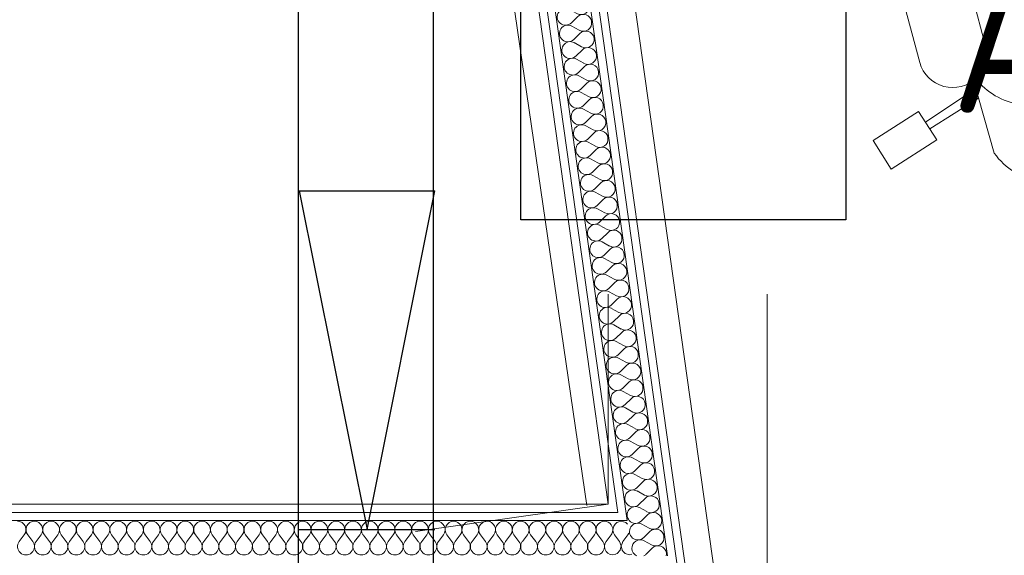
# Model space of a CAD drawing. Header units: millimetres. Extents: x -39149 to 267781, y -2340 to 58540.
# Tile 218 of 244: x 39251 to 40705, y 38952 to 39743. Entities that reach past the tile are written whole.
import ezdxf
from ezdxf.enums import TextEntityAlignment as Align

# ---------------------------------------------------------------- set-up
doc = ezdxf.new("R2010")
doc.units = ezdxf.units.MM
doc.header["$LTSCALE"] = 100
doc.header["$MEASUREMENT"] = 0
doc.linetypes.add('B0701', pattern=[46.823999, 31.199999, -15.624])
doc.linetypes.add('B0704', pattern=[150, 100, -50])
for name, color, linetype in [('000025--bestaand', 9, 'Continuous'), ('22 C Binnenwanden', 7, 'Continuous'), ('22 C Binnenwanden Doorsnede-arcering', 7, 'Continuous'), ('22 C Binnenwanden Laagscheidingslijnen', 7, 'Continuous'), ('82 Interieur', 7, 'Continuous'), ('AL$1A---_ALGEMEEN--bestaand', 9, 'Continuous'), ('EL6131--_KG', 3, 'Continuous'), ('EL6521--bestaand', 7, 'Continuous'), ('T Maatvoering 1_ 50', 7, 'Continuous')]:
    doc.layers.add(name, color=color, linetype=linetype)
doc.styles.add('ISO25', font='ISO', dxfattribs={"height": 225})

# ---------------------------------------------------------------- blocks, each defined once
blk = doc.blocks.new('*X603')
at = {"layer": '22 C Binnenwanden Doorsnede-arcering', "color": 8, "linetype": 'Continuous', "lineweight": 0}
for p, q in [((40132.5, 39000.5), (40129.9, 38998.3)), ((40135.7, 39001.9), (40132.5, 39000.5)), ((40135.7, 39001.9), (40135.7, 39001.9)), ((40125.4, 38995.5), (40124.3, 38997.1)), ((40126.5, 38992.3), (40125.4, 38995.5)), ((40125.9, 38985.8), (40126.6, 38988.9)), ((40126.6, 38988.9), (40126.5, 38992.3)), ((40126.9, 38992.3), (40126.7, 38988.9)), ((40126.7, 38988.9), (40127.5, 38985.5)), ((40128, 38995.5), (40126.9, 38992.3)), ((40127.5, 38985.5), (40129.1, 38982.6)), ((40129.9, 38998.3), (40128, 38995.5)), ((40136.6, 38972.7), (40129.1, 38982.6)), ((40139, 38966.3), (40136.6, 38972.7)), ((40133.2, 38954.7), (40137.7, 38959.7)), ((40137.7, 38959.7), (40139, 38966.3)), ((40140.3, 38969.5), (40139.1, 38966.3)), ((40139.1, 38966.3), (40140.4, 38959.7)), ((40140.4, 38959.7), (40141.9, 38958)), ((40130.4, 38953.9), (40133.2, 38954.7))]:
    blk.add_line(p, q, dxfattribs=at)
blk = doc.blocks.new('*X604')
at = {"layer": '22 C Binnenwanden Doorsnede-arcering', "color": 8, "linetype": 'Continuous', "lineweight": 0}
for p, q in [((40139, 39002.4), (40135.7, 39001.9)), ((40142.4, 39001.9), (40139, 39002.4)), ((40145.6, 39000.5), (40142.4, 39001.9)), ((40148.2, 38998.3), (40145.6, 39000.5)), ((40148.4, 38998), (40148.2, 38998.3)), ((40149, 38982.6), (40150.2, 38984.9)), ((40141.5, 38972.7), (40140.3, 38969.5)), ((40141.5, 38972.7), (40149, 38982.6)), ((40141.9, 38958), (40144.9, 38954.7)), ((40144.9, 38954.7), (40151.4, 38952.8)), ((40151.4, 38952.8), (40154.6, 38953.8))]:
    blk.add_line(p, q, dxfattribs=at)
blk = doc.blocks.new('*X609')
at = {"layer": '22 C Binnenwanden Doorsnede-arcering', "color": 8, "linetype": 'Continuous', "lineweight": 0}
for p, q in [((39962.9, 40469.4), (39973.8, 40463.4)), ((39965.7, 40449.8), (39974.5, 40458.5)), ((39966.4, 40444.9), (39977.2, 40438.9)), ((39969.1, 40425.3), (39977.9, 40434)), ((39969.8, 40420.4), (39980.7, 40414.4)), ((39972.6, 40400.8), (39981.4, 40409.5)), ((39973.3, 40395.8), (39984.1, 40389.9)), ((39976, 40376.2), (39984.8, 40385)), ((39976.7, 40371.3), (39987.6, 40365.4)), ((39979.5, 40351.7), (39988.2, 40360.4)), ((39980.2, 40346.8), (39991, 40340.8)), ((39982.9, 40327.2), (39991.7, 40335.9)), ((39983.6, 40322.3), (39994.4, 40316.3)), ((39986.4, 40302.7), (39995.1, 40311.4)), ((39987, 40297.8), (39997.9, 40291.8)), ((39989.8, 40278.1), (39998.6, 40286.9)), ((39990.5, 40273.2), (40001.3, 40267.3)), ((39993.2, 40253.6), (40002, 40262.4)), ((39993.9, 40248.7), (40004.8, 40242.7)), ((39996.7, 40229.1), (40005.5, 40237.8)), ((39997.4, 40224.2), (40008.2, 40218.2)), ((40000.1, 40204.6), (40008.9, 40213.3)), ((40000.8, 40199.7), (40011.7, 40193.7)), ((40003.6, 40180.1), (40012.4, 40188.8)), ((40004.3, 40175.2), (40015.1, 40169.2)), ((40007, 40155.5), (40015.8, 40164.3)), ((40007.7, 40150.6), (40018.6, 40144.7)), ((40010.5, 40131), (40019.2, 40139.8)), ((40011.2, 40126.1), (40022, 40120.1)), ((40013.9, 40106.5), (40022.7, 40115.2)), ((40014.6, 40101.6), (40025.4, 40095.6)), ((40017.4, 40082), (40026.1, 40090.7)), ((40018.1, 40077.1), (40028.9, 40071.1)), ((40020.8, 40057.5), (40029.6, 40066.2)), ((40021.5, 40052.6), (40032.3, 40046.6)), ((40024.3, 40032.9), (40033, 40041.7)), ((40024.9, 40028), (40035.8, 40022.1)), ((40027.7, 40008.4), (40036.5, 40017.2)), ((40028.4, 40003.5), (40039.2, 39997.5)), ((40031.1, 39983.9), (40039.9, 39992.6)), ((40031.8, 39979), (40042.7, 39973)), ((40034.6, 39959.4), (40043.4, 39968.1)), ((40035.3, 39954.5), (40046.1, 39948.5)), ((40038, 39934.9), (40046.8, 39943.6)), ((40038.7, 39929.9), (40049.6, 39924)), ((40041.5, 39910.3), (40050.3, 39919.1)), ((40042.2, 39905.4), (40053, 39899.4)), ((40044.9, 39885.8), (40053.7, 39894.5)), ((40045.6, 39880.9), (40056.5, 39874.9)), ((40048.4, 39861.3), (40057.1, 39870)), ((40049.1, 39856.4), (40059.9, 39850.4)), ((40051.8, 39836.8), (40060.6, 39845.5)), ((40052.5, 39831.9), (40063.3, 39825.9)), ((40055.3, 39812.2), (40064, 39821)), ((40056, 39807.3), (40066.8, 39801.4)), ((40058.7, 39787.7), (40067.5, 39796.5)), ((40059.4, 39782.8), (40070.2, 39776.8)), ((40062.2, 39763.2), (40070.9, 39771.9)), ((40062.8, 39758.3), (40073.7, 39752.3)), ((40065.6, 39738.7), (40074.4, 39747.4)), ((40066.3, 39733.8), (40077.1, 39727.8)), ((40069, 39714.2), (40077.8, 39722.9)), ((40069.7, 39709.3), (40080.6, 39703.3)), ((40072.5, 39689.6), (40081.3, 39698.4)), ((40073.2, 39684.7), (40084, 39678.8)), ((40075.9, 39665.1), (40084.7, 39673.9)), ((40076.6, 39660.2), (40087.5, 39654.2)), ((40079.4, 39640.6), (40088.2, 39649.3)), ((40080.1, 39635.7), (40090.9, 39629.7)), ((40082.8, 39616.1), (40091.6, 39624.8)), ((40083.5, 39611.2), (40094.4, 39605.2)), ((40086.3, 39591.6), (40095, 39600.3)), ((40087, 39586.7), (40097.8, 39580.7)), ((40089.7, 39567), (40098.5, 39575.8)), ((40090.4, 39562.1), (40101.2, 39556.2)), ((40093.2, 39542.5), (40101.9, 39551.3)), ((40093.8, 39537.6), (40104.7, 39531.6)), ((40096.6, 39518), (40105.4, 39526.7)), ((40097.3, 39513.1), (40108.1, 39507.1)), ((40100, 39493.5), (40108.8, 39502.2)), ((40100.7, 39488.6), (40111.6, 39482.6)), ((40103.5, 39469), (40112.3, 39477.7)), ((40104.2, 39464), (40115, 39458.1)), ((40106.9, 39444.4), (40115.7, 39453.2)), ((40107.6, 39439.5), (40118.5, 39433.5)), ((40110.4, 39419.9), (40119.2, 39428.6)), ((40111.1, 39415), (40121.9, 39409)), ((40113.8, 39395.4), (40122.6, 39404.1)), ((40114.5, 39390.5), (40125.4, 39384.5)), ((40117.3, 39370.9), (40126, 39379.6)), ((40118, 39366), (40128.8, 39360)), ((40120.7, 39346.3), (40129.5, 39355.1)), ((40121.4, 39341.4), (40132.3, 39335.5)), ((40124.2, 39321.8), (40132.9, 39330.6)), ((40124.9, 39316.9), (40135.7, 39310.9)), ((40127.6, 39297.3), (40136.4, 39306)), ((40128.3, 39292.4), (40139.1, 39286.4)), ((40131.1, 39272.8), (40139.8, 39281.5)), ((40131.7, 39267.9), (40142.6, 39261.9)), ((40134.5, 39248.3), (40143.3, 39257)), ((40135.2, 39243.4), (40146, 39237.4)), ((40137.9, 39223.7), (40146.7, 39232.5)), ((40138.6, 39218.8), (40149.5, 39212.9)), ((40141.4, 39199.2), (40150.2, 39208)), ((40142.1, 39194.3), (40152.9, 39188.3)), ((40144.8, 39174.7), (40153.6, 39183.4)), ((40145.5, 39169.8), (40156.4, 39163.8)), ((40148.3, 39150.2), (40157.1, 39158.9)), ((40149, 39145.3), (40159.8, 39139.3)), ((40151.7, 39125.7), (40160.5, 39134.4)), ((40152.4, 39120.8), (40163.3, 39114.8)), ((40155.2, 39101.1), (40163.9, 39109.9)), ((40155.9, 39096.2), (40166.7, 39090.3)), ((40158.6, 39076.6), (40167.4, 39085.4)), ((40159.3, 39071.7), (40170.1, 39065.7)), ((40162.1, 39052.1), (40170.8, 39060.8)), ((40162.8, 39047.2), (40173.6, 39041.2)), ((40165.5, 39027.6), (40174.3, 39036.3)), ((40166.2, 39022.7), (40177, 39016.7)), ((40169.5, 39003.6), (40177.7, 39011.8))]:
    blk.add_line(p, q, dxfattribs=at)
for centre, start, end in [((39957, 40458.6), 102.5001, 314.8676), ((39957, 40458.6), 61.1278, 93.4953), ((39979.7, 40474.3), 241.1278, 7.8209), ((39983.2, 40449.8), 7.9977, 134.8676), ((39960.4, 40434), 61.1278, 314.8676), ((39983.2, 40449.8), 241.1278, 7.9977), ((39986.6, 40425.2), 7.9977, 134.8676), ((39986.6, 40425.2), 241.1278, 7.9977), ((39963.8, 40409.5), 61.1278, 314.8676), ((39990.1, 40400.7), 7.9977, 134.8676), ((39967.3, 40385), 61.1278, 314.8676), ((39990.1, 40400.7), 241.1278, 7.9977), ((39993.5, 40376.2), 7.9977, 134.8676), ((39970.7, 40360.5), 61.1278, 314.8676), ((39993.5, 40376.2), 241.1278, 7.9977), ((39997, 40351.7), 7.9977, 134.8676), ((39997, 40351.7), 241.1278, 7.9977), ((39974.2, 40336), 61.1278, 314.8676), ((40000.4, 40327.1), 7.9977, 134.8676), ((39977.6, 40311.4), 61.1278, 314.8676), ((40000.4, 40327.1), 241.1278, 7.9977), ((40003.9, 40302.6), 7.9977, 134.8676), ((39981.1, 40286.9), 61.1278, 314.8676), ((40003.9, 40302.6), 241.1278, 7.9977), ((40007.3, 40278.1), 7.9977, 134.8676), ((40007.3, 40278.1), 241.1278, 7.9977), ((39984.5, 40262.4), 61.1278, 314.8676), ((40010.8, 40253.6), 7.9977, 134.8676), ((39988, 40237.9), 61.1278, 314.8676), ((40010.8, 40253.6), 241.1278, 7.9977), ((40014.2, 40229.1), 7.9977, 134.8676), ((39991.4, 40213.4), 61.1278, 314.8676), ((40014.2, 40229.1), 241.1278, 7.9977), ((40017.6, 40204.5), 7.9977, 134.8676), ((40017.6, 40204.5), 241.1278, 7.9977), ((39994.8, 40188.8), 61.1278, 314.8676), ((40021.1, 40180), 7.9977, 134.8676), ((40021.1, 40180), 241.1278, 7.9977), ((39998.3, 40164.3), 61.1278, 314.8676), ((40024.5, 40155.5), 7.9977, 134.8676), ((40001.7, 40139.8), 61.1278, 314.8676), ((40024.5, 40155.5), 241.1278, 7.9977), ((40028, 40131), 7.9977, 134.8676), ((40005.2, 40115.3), 61.1278, 314.8676), ((40028, 40131), 241.1278, 7.9977), ((40031.4, 40106.5), 7.9977, 134.8676), ((40031.4, 40106.5), 241.1278, 7.9977), ((40008.6, 40090.8), 61.1278, 314.8676), ((40034.9, 40081.9), 7.9977, 134.8676), ((40012.1, 40066.2), 61.1278, 314.8676), ((40034.9, 40081.9), 241.1278, 7.9977), ((40038.3, 40057.4), 7.9977, 134.8676), ((40015.5, 40041.7), 61.1278, 314.8676), ((40038.3, 40057.4), 241.1278, 7.9977), ((40041.8, 40032.9), 7.9977, 134.8676), ((40041.8, 40032.9), 241.1278, 7.9977), ((40019, 40017.2), 61.1278, 314.8676), ((40045.2, 40008.4), 7.9977, 134.8676), ((40022.4, 39992.7), 61.1278, 314.8676), ((40045.2, 40008.4), 241.1278, 7.9977), ((40048.7, 39983.9), 7.9977, 134.8676), ((40025.9, 39968.1), 61.1278, 314.8676), ((40048.7, 39983.9), 241.1278, 7.9977), ((40052.1, 39959.3), 7.9977, 134.8676), ((40052.1, 39959.3), 241.1278, 7.9977), ((40029.3, 39943.6), 61.1278, 314.8676), ((40055.5, 39934.8), 7.9977, 134.8676), ((40032.7, 39919.1), 61.1278, 314.8676), ((40055.5, 39934.8), 241.1278, 7.9977), ((40059, 39910.3), 7.9977, 134.8676), ((40036.2, 39894.6), 61.1278, 314.8676), ((40059, 39910.3), 241.1278, 7.9977), ((40062.4, 39885.8), 7.9977, 134.8676), ((40062.4, 39885.8), 241.1278, 7.9977), ((40039.6, 39870.1), 61.1278, 314.8676), ((40065.9, 39861.2), 7.9977, 134.8676), ((40043.1, 39845.5), 61.1278, 314.8676), ((40065.9, 39861.2), 241.1278, 7.9977), ((40069.3, 39836.7), 7.9977, 134.8676), ((40046.5, 39821), 61.1278, 314.8676), ((40069.3, 39836.7), 241.1278, 7.9977), ((40072.8, 39812.2), 7.9977, 134.8676), ((40072.8, 39812.2), 241.1278, 7.9977), ((40050, 39796.5), 61.1278, 314.8676), ((40076.2, 39787.7), 7.9977, 134.8676), ((40053.4, 39772), 61.1278, 314.8676), ((40076.2, 39787.7), 241.1278, 7.9977), ((40079.7, 39763.2), 7.9977, 134.8676), ((40056.9, 39747.5), 61.1278, 314.8676), ((40079.7, 39763.2), 241.1278, 7.9977), ((40083.1, 39738.6), 7.9977, 134.8676), ((40060.3, 39722.9), 61.1278, 314.8676), ((40083.1, 39738.6), 241.1278, 7.9977), ((40086.6, 39714.1), 7.9977, 134.8676), ((40086.6, 39714.1), 241.1278, 7.9977), ((40063.8, 39698.4), 61.1278, 314.8676), ((40090, 39689.6), 7.9977, 134.8676), ((40067.2, 39673.9), 61.1278, 314.8676), ((40090, 39689.6), 241.1278, 7.9977), ((40093.4, 39665.1), 7.9977, 134.8676), ((40070.6, 39649.4), 61.1278, 314.8676), ((40093.4, 39665.1), 241.1278, 7.9977), ((40096.9, 39640.6), 7.9977, 134.8676), ((40096.9, 39640.6), 241.1278, 7.9977), ((40074.1, 39624.9), 61.1278, 314.8676), ((40100.3, 39616), 7.9977, 134.8676), ((40077.5, 39600.3), 61.1278, 314.8676), ((40100.3, 39616), 241.1278, 7.9977), ((40103.8, 39591.5), 7.9977, 134.8676), ((40081, 39575.8), 61.1278, 314.8676), ((40103.8, 39591.5), 241.1278, 7.9977), ((40107.2, 39567), 7.9977, 134.8676), ((40107.2, 39567), 241.1278, 7.9977), ((40084.4, 39551.3), 61.1278, 314.8676), ((40110.7, 39542.5), 7.9977, 134.8676), ((40087.9, 39526.8), 61.1278, 314.8676), ((40110.7, 39542.5), 241.1278, 7.9977), ((40114.1, 39518), 7.9977, 134.8676), ((40091.3, 39502.2), 61.1278, 314.8676), ((40114.1, 39518), 241.1278, 7.9977), ((40117.6, 39493.4), 7.9977, 134.8676), ((40117.6, 39493.4), 241.1278, 7.9977), ((40094.8, 39477.7), 61.1278, 314.8676), ((40121, 39468.9), 7.9977, 134.8676), ((40098.2, 39453.2), 61.1278, 314.8676), ((40121, 39468.9), 241.1278, 7.9977), ((40124.4, 39444.4), 7.9977, 134.8676), ((40101.7, 39428.7), 61.1278, 314.8676), ((40124.4, 39444.4), 241.1278, 7.9977), ((40127.9, 39419.9), 7.9977, 134.8676), ((40127.9, 39419.9), 241.1278, 7.9977), ((40105.1, 39404.2), 61.1278, 314.8676), ((40131.3, 39395.3), 7.9977, 134.8676), ((40108.5, 39379.6), 61.1278, 314.8676), ((40131.3, 39395.3), 241.1278, 7.9977), ((40134.8, 39370.8), 7.9977, 134.8676), ((40112, 39355.1), 61.1278, 314.8676), ((40134.8, 39370.8), 241.1278, 7.9977), ((40138.2, 39346.3), 7.9977, 134.8676), ((40138.2, 39346.3), 241.1278, 7.9977), ((40115.4, 39330.6), 61.1278, 314.8676), ((40141.7, 39321.8), 7.9977, 134.8676), ((40141.7, 39321.8), 241.1278, 7.9977), ((40118.9, 39306.1), 61.1278, 314.8676), ((40145.1, 39297.3), 7.9977, 134.8676), ((40122.3, 39281.6), 61.1278, 314.8676), ((40145.1, 39297.3), 241.1278, 7.9977), ((40148.6, 39272.7), 7.9977, 134.8676), ((40125.8, 39257), 61.1278, 314.8676), ((40148.6, 39272.7), 241.1278, 7.9977), ((40152, 39248.2), 7.9977, 134.8676), ((40152, 39248.2), 241.1278, 7.9977), ((40129.2, 39232.5), 61.1278, 314.8676), ((40155.5, 39223.7), 7.9977, 134.8676), ((40132.7, 39208), 61.1278, 314.8676), ((40155.5, 39223.7), 241.1278, 7.9977), ((40158.9, 39199.2), 7.9977, 134.8676), ((40136.1, 39183.5), 61.1278, 314.8676), ((40158.9, 39199.2), 241.1278, 7.9977), ((40162.3, 39174.7), 7.9977, 134.8676), ((40162.3, 39174.7), 241.1278, 7.9977), ((40139.5, 39159), 61.1278, 314.8676), ((40165.8, 39150.1), 7.9977, 134.8676), ((40143, 39134.4), 61.1278, 314.8676), ((40165.8, 39150.1), 241.1278, 7.9977), ((40169.2, 39125.6), 7.9977, 134.8676), ((40146.4, 39109.9), 61.1278, 314.8676), ((40169.2, 39125.6), 241.1278, 7.9977), ((40172.7, 39101.1), 7.9977, 134.8676), ((40172.7, 39101.1), 241.1278, 7.9977), ((40149.9, 39085.4), 61.1278, 314.8676), ((40176.1, 39076.6), 7.9977, 134.8676), ((40153.3, 39060.9), 61.1278, 314.8676), ((40176.1, 39076.6), 241.1278, 7.9977), ((40179.6, 39052.1), 7.9977, 134.8676), ((40156.8, 39036.3), 61.1278, 314.8676), ((40179.6, 39052.1), 241.1278, 7.9977), ((40183, 39027.5), 7.9977, 134.8676), ((40183, 39027.5), 241.1278, 7.9977), ((40160.2, 39011.8), 61.1278, 221.6075), ((40186.5, 39003), 7.9977, 134.8676), ((40186.5, 39003), 2.7503, 7.9977)]:
    blk.add_arc(centre, 12.4, start, end, dxfattribs=at)
blk = doc.blocks.new('*X610')
at = {"layer": '22 C Binnenwanden Doorsnede-arcering', "color": 8, "linetype": 'Continuous', "lineweight": 0}
for p, q in [((40169, 39003.1), (40169.5, 39003.6)), ((40169.6, 38998.1), (40180.5, 38992.2)), ((40172.4, 38978.5), (40181.2, 38987.3)), ((40173.1, 38973.6), (40183.9, 38967.6)), ((40175.8, 38954), (40184.6, 38962.7))]:
    blk.add_line(p, q, dxfattribs=at)
for centre, start, end in [((40160.2, 39011.8), 221.6075, 314.8676), ((40163.7, 38987.3), 61.1278, 314.8676), ((40186.5, 39003), 241.1278, 2.7503), ((40189.9, 38978.5), 7.9977, 134.8676), ((40167.1, 38962.8), 61.1278, 244.5459), ((40189.9, 38978.5), 241.1278, 7.9977), ((40193.4, 38954), 7.9977, 134.8676), ((40193.4, 38954), 348.9934, 7.9977), ((40167.1, 38962.8), 295.4541, 314.8676)]:
    blk.add_arc(centre, 12.4, start, end, dxfattribs=at)
blk = doc.blocks.new('Wall_114_7', base_point=(40267.5, 37978))
at = {"layer": '22 C Binnenwanden', "color": 8, "linetype": 'Continuous', "lineweight": 0}
for p, q in [((39586.5, 42825), (40120, 39027.6)), ((40354.4, 38078), (40020.3, 40455.7))]:
    blk.add_line(p, q, dxfattribs=at)
at = {"layer": '22 C Binnenwanden Laagscheidingslijnen', "color": 8, "linetype": 'Continuous', "lineweight": 0}
for p, q in [((39598.6, 42825), (40133.8, 39015.6)), ((39941.7, 40468.9), (40147.6, 39003.6)), ((40200.1, 39003.6), (39993.2, 40476.1)), ((40344, 38066), (40006.8, 40465.9)), ((40133.8, 39015.6), (40121.7, 39015.6)), ((40135.5, 39003.6), (40123.4, 39003.6)), ((40147.6, 39003.6), (40135.5, 39003.6)), ((40207.4, 38951.6), (40200.1, 39003.6))]:
    blk.add_line(p, q, dxfattribs=at)
at = {"layer": '22 C Binnenwanden', "color": 1, "lineweight": 0}
for name in ['*X609', '*X603', '*X604', '*X610']:
    blk.add_blockref(name, (0, 0), dxfattribs=at)
blk = doc.blocks.new('*X613')
at = {"layer": '22 C Binnenwanden Doorsnede-arcering', "color": 8, "linetype": 'Continuous', "lineweight": 0}
for p, q in [((39250.1, 38972.7), (39257.5, 38982.6)), ((39269.9, 38972.7), (39262.5, 38982.6)), ((39274.9, 38972.7), (39282.3, 38982.6)), ((39294.7, 38972.7), (39287.2, 38982.6)), ((39299.6, 38972.7), (39307, 38982.6)), ((39319.4, 38972.7), (39312, 38982.6)), ((39324.4, 38972.7), (39331.8, 38982.6)), ((39344.2, 38972.7), (39336.8, 38982.6)), ((39349.1, 38972.7), (39356.6, 38982.6)), ((39369, 38972.7), (39361.5, 38982.6)), ((39373.9, 38972.7), (39381.3, 38982.6)), ((39393.7, 38972.7), (39386.3, 38982.6)), ((39398.7, 38972.7), (39406.1, 38982.6)), ((39418.5, 38972.7), (39411, 38982.6)), ((39423.4, 38972.7), (39430.9, 38982.6)), ((39443.2, 38972.7), (39435.8, 38982.6)), ((39448.2, 38972.7), (39455.6, 38982.6)), ((39468, 38972.7), (39460.6, 38982.6)), ((39473, 38972.7), (39480.4, 38982.6)), ((39492.8, 38972.7), (39485.3, 38982.6)), ((39497.7, 38972.7), (39505.1, 38982.6)), ((39517.5, 38972.7), (39510.1, 38982.6)), ((39522.5, 38972.7), (39529.9, 38982.6)), ((39542.3, 38972.7), (39534.9, 38982.6)), ((39547.2, 38972.7), (39554.7, 38982.6)), ((39567, 38972.7), (39559.6, 38982.6)), ((39572, 38972.7), (39579.4, 38982.6)), ((39591.8, 38972.7), (39584.4, 38982.6)), ((39596.8, 38972.7), (39604.2, 38982.6)), ((39616.6, 38972.7), (39609.1, 38982.6)), ((39621.5, 38972.7), (39629, 38982.6)), ((39641.3, 38972.7), (39633.9, 38982.6)), ((39646.3, 38972.7), (39653.7, 38982.6)), ((39666.1, 38972.7), (39658.7, 38982.6)), ((39671, 38972.7), (39678.5, 38982.6)), ((39690.9, 38972.7), (39683.4, 38982.6)), ((39695.8, 38972.7), (39703.2, 38982.6)), ((39715.6, 38972.7), (39708.2, 38982.6)), ((39720.6, 38972.7), (39728, 38982.6)), ((39740.4, 38972.7), (39733, 38982.6)), ((39745.3, 38972.7), (39752.8, 38982.6)), ((39765.1, 38972.7), (39757.7, 38982.6)), ((39770.1, 38972.7), (39777.5, 38982.6)), ((39789.9, 38972.7), (39782.5, 38982.6)), ((39794.9, 38972.7), (39802.3, 38982.6)), ((39814.7, 38972.7), (39807.2, 38982.6)), ((39819.6, 38972.7), (39827, 38982.6)), ((39839.4, 38972.7), (39832, 38982.6)), ((39844.4, 38972.7), (39851.8, 38982.6)), ((39864.2, 38972.7), (39856.8, 38982.6)), ((39869.1, 38972.7), (39876.6, 38982.6)), ((39889, 38972.7), (39881.5, 38982.6)), ((39893.9, 38972.7), (39901.3, 38982.6)), ((39913.7, 38972.7), (39906.3, 38982.6)), ((39918.7, 38972.7), (39926.1, 38982.6)), ((39938.5, 38972.7), (39931, 38982.6)), ((39943.4, 38972.7), (39950.9, 38982.6)), ((39963.2, 38972.7), (39955.8, 38982.6)), ((39968.2, 38972.7), (39975.6, 38982.6)), ((39988, 38972.7), (39980.6, 38982.6)), ((39993, 38972.7), (40000.4, 38982.6)), ((40012.8, 38972.7), (40005.3, 38982.6)), ((40017.7, 38972.7), (40025.1, 38982.6)), ((40037.5, 38972.7), (40030.1, 38982.6)), ((40042.5, 38972.7), (40049.9, 38982.6)), ((40062.3, 38972.7), (40054.9, 38982.6)), ((40067.2, 38972.7), (40074.7, 38982.6)), ((40087, 38972.7), (40079.6, 38982.6)), ((40092, 38972.7), (40099.4, 38982.6)), ((40111.8, 38972.7), (40104.4, 38982.6)), ((40116.8, 38972.7), (40124.2, 38982.6))]:
    blk.add_line(p, q, dxfattribs=at)
for centre, start, end in [((39247.6, 38990), 323.1301, 90), ((39272.4, 38990), 90, 216.8699), ((39272.4, 38990), 323.1301, 90), ((39297.1, 38990), 90, 216.8699), ((39297.1, 38990), 323.1301, 90), ((39321.9, 38990), 90, 216.8699), ((39321.9, 38990), 323.1301, 90), ((39346.7, 38990), 90, 216.8699), ((39346.7, 38990), 323.1301, 90), ((39371.4, 38990), 90, 216.8699), ((39371.4, 38990), 323.1301, 90), ((39396.2, 38990), 90, 216.8699), ((39396.2, 38990), 323.1301, 90), ((39421, 38990), 90, 216.8699), ((39421, 38990), 323.1301, 90), ((39445.7, 38990), 90, 216.8699), ((39445.7, 38990), 323.1301, 90), ((39470.5, 38990), 90, 216.8699), ((39470.5, 38990), 323.1301, 90), ((39495.2, 38990), 90, 216.8699), ((39495.2, 38990), 323.1301, 90), ((39520, 38990), 90, 216.8699), ((39520, 38990), 323.1301, 90), ((39544.8, 38990), 90, 216.8699), ((39544.8, 38990), 323.1301, 90), ((39569.5, 38990), 90, 216.8699), ((39569.5, 38990), 323.1301, 90), ((39594.3, 38990), 90, 216.8699), ((39594.3, 38990), 323.1301, 90), ((39619, 38990), 90, 216.8699), ((39619, 38990), 323.1301, 90), ((39643.8, 38990), 90, 216.8699), ((39643.8, 38990), 323.1301, 90), ((39668.6, 38990), 90, 216.8699), ((39668.6, 38990), 323.1301, 90), ((39693.3, 38990), 90, 216.8699), ((39693.3, 38990), 323.1301, 90), ((39718.1, 38990), 90, 216.8699), ((39718.1, 38990), 323.1301, 90), ((39742.9, 38990), 90, 216.8699), ((39742.9, 38990), 323.1301, 90), ((39767.6, 38990), 90, 216.8699), ((39767.6, 38990), 323.1301, 90), ((39792.4, 38990), 90, 216.8699), ((39792.4, 38990), 323.1301, 90), ((39817.1, 38990), 90, 216.8699), ((39817.1, 38990), 323.1301, 90), ((39841.9, 38990), 90, 216.8699), ((39841.9, 38990), 323.1301, 90), ((39866.7, 38990), 90, 216.8699), ((39866.7, 38990), 323.1301, 90), ((39891.4, 38990), 90, 216.8699), ((39891.4, 38990), 323.1301, 90), ((39916.2, 38990), 90, 216.8699), ((39916.2, 38990), 323.1301, 90), ((39941, 38990), 90, 216.8699), ((39941, 38990), 323.1301, 90), ((39965.7, 38990), 90, 216.8699), ((39965.7, 38990), 323.1301, 90), ((39990.5, 38990), 90, 216.8699), ((39990.5, 38990), 323.1301, 90), ((40015.2, 38990), 90, 216.8699), ((40015.2, 38990), 323.1301, 90), ((40040, 38990), 90, 216.8699), ((40040, 38990), 323.1301, 90), ((40064.8, 38990), 90, 216.8699), ((40064.8, 38990), 323.1301, 90), ((40089.5, 38990), 90, 216.8699), ((40089.5, 38990), 323.1301, 90), ((40114.3, 38990), 90, 216.8699), ((40114.3, 38990), 36.253, 90), ((40114.3, 38990), 323.1301, 339.7424), ((39260, 38965.2), 143.1301, 36.8699), ((39284.8, 38965.2), 143.1301, 36.8699), ((39309.5, 38965.2), 143.1301, 36.8699), ((39334.3, 38965.2), 143.1301, 36.8699), ((39359, 38965.2), 143.1301, 36.8699), ((39383.8, 38965.2), 143.1301, 36.8699), ((39408.6, 38965.2), 143.1301, 36.8699), ((39433.3, 38965.2), 143.1301, 36.8699), ((39458.1, 38965.2), 143.1301, 36.8699), ((39482.9, 38965.2), 143.1301, 36.8699), ((39507.6, 38965.2), 143.1301, 36.8699), ((39532.4, 38965.2), 143.1301, 36.8699), ((39557.1, 38965.2), 143.1301, 36.8699), ((39581.9, 38965.2), 143.1301, 36.8699), ((39606.7, 38965.2), 143.1301, 36.8699), ((39631.4, 38965.2), 143.1301, 36.8699), ((39656.2, 38965.2), 143.1301, 36.8699), ((39681, 38965.2), 143.1301, 36.8699), ((39705.7, 38965.2), 143.1301, 36.8699), ((39730.5, 38965.2), 143.1301, 36.8699), ((39755.2, 38965.2), 143.1301, 36.8699), ((39780, 38965.2), 143.1301, 36.8699), ((39804.8, 38965.2), 143.1301, 36.8699), ((39829.5, 38965.2), 143.1301, 36.8699), ((39854.3, 38965.2), 143.1301, 36.8699), ((39879, 38965.2), 143.1301, 36.8699), ((39903.8, 38965.2), 143.1301, 36.8699), ((39928.6, 38965.2), 143.1301, 36.8699), ((39953.3, 38965.2), 143.1301, 36.8699), ((39978.1, 38965.2), 143.1301, 36.8699), ((40002.9, 38965.2), 143.1301, 36.8699), ((40027.6, 38965.2), 143.1301, 36.8699), ((40052.4, 38965.2), 143.1301, 36.8699), ((40077.1, 38965.2), 143.1301, 36.8699), ((40101.9, 38965.2), 143.1301, 36.8699), ((40126.7, 38965.2), 143.1301, 287.7181)]:
    blk.add_arc(centre, 12.4, start, end, dxfattribs=at)
blk = doc.blocks.new('Wall_115_7', base_point=(40134.1, 38927.6))
at = {"layer": '22 C Binnenwanden', "color": 8, "linetype": 'Continuous', "lineweight": 0}
blk.add_line((40120, 39027.6), (36994.9, 39027.6), dxfattribs=at)
at = {"layer": '22 C Binnenwanden Laagscheidingslijnen', "color": 8, "linetype": 'Continuous', "lineweight": 0}
for p, q in [((40121.7, 39015.6), (36994.9, 39015.6)), ((40123.4, 39003.6), (36994.9, 39003.6))]:
    blk.add_line(p, q, dxfattribs=at)
at = {"layer": '22 C Binnenwanden', "color": 1, "lineweight": 0}
blk.add_blockref('*X613', (0, 0), dxfattribs=at)
blk = doc.blocks.new('Kantoorstoel 01 14_2')
at = {"layer": '82 Interieur', "color": 8, "linetype": 'Continuous', "lineweight": 0}
for p, q in [((390, 790.1), (440, 790.1)), ((390, 710.1), (390, 790.1)), ((440, 710.1), (440, 790.1)), ((390, 710.1), (440, 710.1)), ((408, 629.3), (409, 710.1)), ((422, 629.3), (421, 710.1)), ((167.7, 533), (165.7, 421.1)), ((663.2, 533), (665.2, 421.1)), ((14.5, 516.6), (-0.7, 468.9)), ((90.7, 492.3), (14.5, 516.6)), ((740.2, 492.3), (816.4, 516.6)), ((816.4, 516.6), (831.5, 468.9)), ((90.7, 492.3), (75.5, 444.7)), ((740.2, 492.3), (755.3, 444.7)), ((75.5, 444.7), (-0.7, 468.9)), ((166.2, 448.5), (84.8, 473.8)), ((664.7, 448.5), (746.1, 473.8)), ((755.3, 444.7), (831.5, 468.9)), ((166, 433.5), (81.2, 462.3)), ((664.9, 433.5), (749.7, 462.3)), ((96, 191.4), (96, 375.2)), ((196, 191.4), (196, 375.2)), ((634.9, 191.4), (634.9, 375.2)), ((734.9, 191.4), (734.9, 375.2)), ((190, 91.2), (143, 26.5)), ((190, 91.2), (230.4, 61.8)), ((218.6, 98.7), (205.4, 80)), ((228.5, 91), (215.1, 73)), ((640.9, 91.2), (600.4, 61.8)), ((602.4, 91), (615.8, 73)), ((612.3, 98.7), (625.5, 80)), ((640.9, 91.2), (687.9, 26.5)), ((230.4, 61.8), (183.4, -2.9)), ((415.4, 60.4), (323, 60.4)), ((415.4, 60.4), (507.9, 60.4)), ((600.4, 61.8), (647.4, -2.9)), ((143, 26.5), (183.4, -2.9)), ((687.9, 26.5), (647.4, -2.9))]:
    blk.add_line(p, q, dxfattribs=at)
for centre, major_axis, start_param, end_param in [((401, 189.5), (0, -439.9), 3.107651, 3.558821), ((429.9, 189.5), (0, -439.9), 2.724365, 3.175535), ((264.1, 497.4), (0, -102.9), 3.554672, 4.359188), ((566.8, 497.4), (0, -102.9), 1.923998, 2.728514), ((401, 71.1), (0, -439.9), 3.107651, 3.558821), ((429.9, 71.1), (0, -439.9), 2.724365, 3.175535), ((264.1, 379), (0, -102.9), 3.554672, 4.309737), ((566.8, 379), (0, -102.9), 1.973448, 2.728514), ((146, 375.2), (0, -50), 1.570796, 4.712389), ((684.9, 375.2), (0, -50), 1.570796, 4.712389), ((146, 191.4), (0, -50), 4.712389, 7.853982), ((684.9, 191.4), (0, -50), 4.712389, 7.853982), ((323, 222.1), (0, -161.6), 5.158147, 6.283185), ((507.9, 222.1), (0, -161.6), 0, 1.125039)]:
    blk.add_ellipse(centre, major_axis=major_axis, ratio=0.999212, start_param=start_param, end_param=end_param, dxfattribs=at)
blk = doc.blocks.new('65210004')
at = {"layer": 'AL$1A---_ALGEMEEN--bestaand', "color": 0, "linetype": 'Continuous'}
for p, q in [((-2.4, -2.4), (-2.4, 2.4)), ((-2.4, 2.4), (2.4, 2.4)), ((2.4, 2.4), (2.4, -2.4)), ((2.4, -2.4), (-2.4, -2.4))]:
    blk.add_line(p, q, dxfattribs=at)
at = {"layer": 'AL$1A---_ALGEMEEN--bestaand', "color": 0, "linetype": 'Continuous', "style": 'ISO25'}
for tag, p in [('E_NUMMER', (-0.041, 4.27)), ('E_MATCODE', (0, -0.251))]:
    blk.add_attdef(tag, text='', height=2.25, dxfattribs=at).set_placement(p, align=Align.MIDDLE)

msp = doc.modelspace()

# ---------------------------------------------------------------- linework, layer by layer
at = {"layer": 'EL6131--_KG'}
for p, q in [((39661.7, 42626.8), (39661.7, 37012.3)), ((39861.7, 37012.3), (39861.7, 42626.8))]:
    msp.add_line(p, q, dxfattribs=at)
at = {"layer": 'EL6131--_KG', "linetype": 'Continuous'}
for p, q in [((39663.6, 39490.4), (39863.6, 39490.4)), ((39663.6, 39490.4), (39763.6, 38990.4)), ((39763.6, 38990.4), (39863.6, 39490.4)), ((39663.6, 38990.4), (39863.6, 38990.4))]:
    msp.add_line(p, q, dxfattribs=at)
at = {"layer": 'T Maatvoering 1_ 50', "color": 8, "linetype": 'B0704', "lineweight": 0}
for p, q in [((40088.1, 39025.7), (39538.3, 42806.3)), ((40067.5, 40415.5), (40392, 38105.8))]:
    msp.add_line(p, q, dxfattribs=at)
at = {"layer": 'T Maatvoering 1_ 50', "color": 8, "linetype": 'B0701', "lineweight": 0}
for p, q in [((40120, 39027.6), (40120, 39337.8)), ((40354.4, 38078), (40354.4, 39337.8)), ((39835.2, 38987.6), (40120, 39027.6))]:
    msp.add_line(p, q, dxfattribs=at)

# ---------------------------------------------------------------- block references
at = {"layer": '22 C Binnenwanden', "color": 1, "lineweight": 0}
for name, p in [('Wall_114_7', (40267.5, 37978)), ('Wall_115_7', (40134.1, 38927.6))]:
    msp.add_blockref(name, p, dxfattribs=at)
at = {"layer": '82 Interieur', "color": 30, "linetype": 'Continuous', "lineweight": 0, "zscale": 1000, "rotation": 194.9746757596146}
msp.add_blockref('Kantoorstoel 01 14_2', (41193, 40232.4), dxfattribs=at)
at = {"layer": 'EL6521--bestaand'}
ref = msp.add_blockref('65210004', (40230.9, 39687.5), dxfattribs=dict(at, xscale=100, yscale=100, zscale=100))
ref.add_attrib('E_NUMMER', 'A0-27', dxfattribs={"layer": '000025--bestaand', "linetype": 'Continuous', "height": 225, "style": 'ISO25'}).set_placement((40994.2, 39718.5), align=Align.MIDDLE)

doc.saveas('drawing.dxf')
